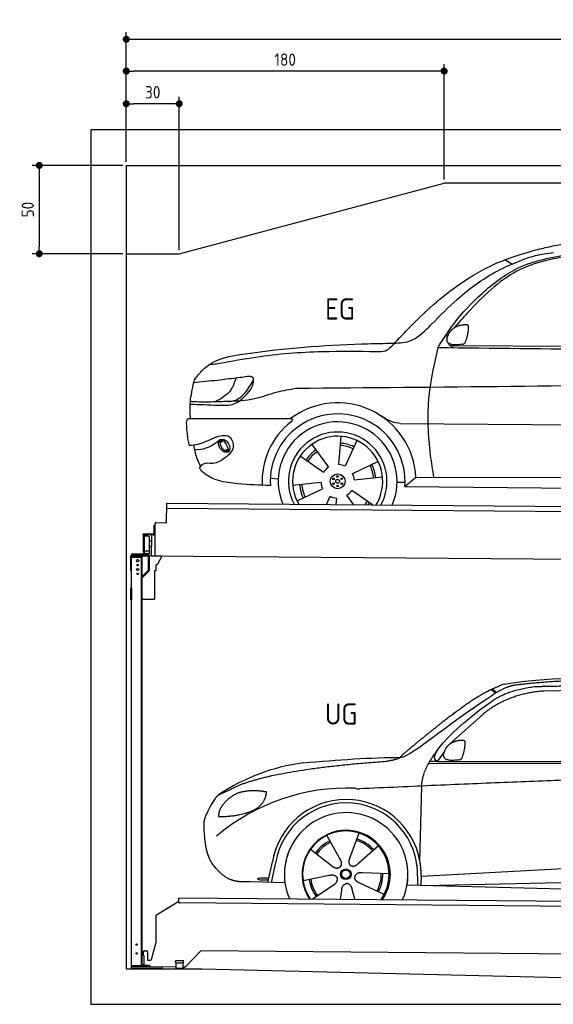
# Model space of a CAD drawing. Header units: millimetres. Extents: x -404 to 6581, y 0 to 5575.
# Tile 1 of 2: x -404 to 2618, y 0 to 5575. Entities that reach past the tile are written whole.
import ezdxf

# ---------------------------------------------------------------- set-up
doc = ezdxf.new("R2010")
doc.units = ezdxf.units.MM
doc.layers.add('4', color=3, linetype='Continuous')
for name, color, linetype, lineweight in [('car', 10, 'Continuous', 25), ('Freiraum', 7, 'Continuous', 25), ('Gebäude', 7, 'Continuous', 25), ('Logo', 7, 'Continuous', 25), ('Plattform', 7, 'Continuous', 25), ('Ständer hinten', 7, 'Continuous', 25)]:
    doc.layers.add(name, color=color, linetype=linetype, lineweight=lineweight)
doc.styles.get("Standard").update_dxf_attribs({"font": 'ISOCP.SHX'})
doc.dimstyles.new('GEN-ISO', dxfattribs={"dimscale": 20, "dimtxt": 3.5, "dimasz": 2, "dimexe": 2, "dimexo": 1, "dimgap": 1.5, "dimtad": 1, "dimdec": 1, "dimlfac": 0.1, "dimdsep": 46, "dimtxsty": 'STANDARD', "dimblk": 'PUNKT', "dimcen": 2, "dimclrd": 256, "dimclre": 256, "dimclrt": 2, "dimadec": 0, "dimazin": 0, "dimtp": 0.1, "dimtm": 0.1, "dimtfac": 0.71, "dimtdec": 1, "dimtmove": 2, "dimatfit": 3, "dimldrblk": 'PUNKT', "dimfxl": 2, "dimtolj": 1, "dimarcsym": 0})

# ---------------------------------------------------------------- blocks, each defined once
blk = doc.blocks.new('PUNKT')
at = {"layer": '4', "color": 0, "linetype": 'ByBlock'}
blk.add_line((-0.5, 0), (-1, 0), dxfattribs=at)
at = {"layer": '4', "color": 0, "linetype": 'ByBlock', "const_width": 0.5}
blk.add_lwpolyline([(-0.25, 0, 1), (0.25, 0, 1)], format="xyb", close=True, dxfattribs=at)
blk = doc.blocks.new('*D366')
at = {"layer": '4', "lineweight": -2, "transparency": 16777216}
for p, q in [((200, 4770), (200, 5504.2)), ((240, 5464.2), (5660, 5464.2)), ((5700, 4770), (5700, 5504.2))]:
    blk.add_line(p, q, dxfattribs=at)
at = {"layer": 'Defpoints', "color": 0, "transparency": 16777216}
for p in [(5700, 5464.2), (200, 4750), (5700, 4750)]:
    blk.add_point(p, dxfattribs=at)
at = {"layer": '4', "lineweight": -2, "transparency": 16777216, "xscale": 40, "yscale": 40, "zscale": 40, "rotation": 180}
blk.add_blockref('PUNKT', (200, 5464.2), dxfattribs=at)
at = {"layer": '4', "lineweight": -2, "transparency": 16777216, "xscale": 40, "yscale": 40, "zscale": 40}
blk.add_blockref('PUNKT', (5700, 5464.2), dxfattribs=at)
at = {"layer": '4', "color": 2, "transparency": 16777216, "insert": (2950, 5529.2), "char_height": 70, "attachment_point": 5}
blk.add_mtext('550', dxfattribs=at)
blk = doc.blocks.new('_Dot')
at = {"color": 0, "linetype": 'ByBlock', "lineweight": -2}
blk.add_line((-0.5, 0), (-1, 0), dxfattribs=at)
at = {"color": 0, "linetype": 'ByBlock', "const_width": 0.5}
blk.add_lwpolyline([(-0.25, 0, 1), (0.25, 0, 1)], format="xyb", close=True, dxfattribs=at)
blk = doc.blocks.new('*D368')
at = {"layer": '4', "lineweight": -2, "transparency": 16777216}
for p, q in [((200, 4770), (200, 5324.1)), ((2000, 4670), (2000, 5324.1)), ((1960, 5284.1), (240, 5284.1))]:
    blk.add_line(p, q, dxfattribs=at)
at = {"layer": 'Defpoints', "color": 0, "transparency": 16777216}
for p in [(200, 5284.1), (200, 4750), (2000, 4650)]:
    blk.add_point(p, dxfattribs=at)
at = {"layer": '4', "lineweight": -2, "transparency": 16777216, "xscale": 40, "yscale": 40, "zscale": 40, "rotation": 180}
blk.add_blockref('_Dot', (200, 5284.1), dxfattribs=at)
at = {"layer": '4', "lineweight": -2, "transparency": 16777216, "xscale": 40, "yscale": 40, "zscale": 40}
blk.add_blockref('_Dot', (2000, 5284.1), dxfattribs=at)
at = {"layer": '4', "color": 2, "transparency": 16777216, "insert": (1100, 5349.1), "char_height": 70, "attachment_point": 5}
blk.add_mtext('180', dxfattribs=at)
blk = doc.blocks.new('*D369')
at = {"layer": '4', "lineweight": -2, "transparency": 16777216}
for p, q in [((200, 4770), (200, 5139.3)), ((500, 4270), (500, 5139.3)), ((460, 5099.3), (240, 5099.3))]:
    blk.add_line(p, q, dxfattribs=at)
at = {"layer": 'Defpoints', "color": 0, "transparency": 16777216}
for p in [(200, 5099.3), (200, 4750), (500, 4250)]:
    blk.add_point(p, dxfattribs=at)
at = {"layer": '4', "lineweight": -2, "transparency": 16777216, "xscale": 40, "yscale": 40, "zscale": 40, "rotation": 180}
blk.add_blockref('_Dot', (200, 5099.3), dxfattribs=at)
at = {"layer": '4', "lineweight": -2, "transparency": 16777216, "xscale": 40, "yscale": 40, "zscale": 40}
blk.add_blockref('_Dot', (500, 5099.3), dxfattribs=at)
at = {"layer": '4', "color": 2, "transparency": 16777216, "insert": (350, 5164.3), "char_height": 70, "attachment_point": 5}
blk.add_mtext('30', dxfattribs=at)
blk = doc.blocks.new('*D370')
at = {"layer": '4', "lineweight": -2, "transparency": 16777216}
for p, q in [((180, 4750), (-332.8, 4750)), ((-292.8, 4710), (-292.8, 4290)), ((180, 4250), (-332.8, 4250))]:
    blk.add_line(p, q, dxfattribs=at)
at = {"layer": 'Defpoints', "color": 0, "transparency": 16777216}
for p in [(200, 4750), (-292.8, 4250), (200, 4250)]:
    blk.add_point(p, dxfattribs=at)
at = {"layer": '4', "lineweight": -2, "transparency": 16777216, "xscale": 40, "yscale": 40, "zscale": 40}
for p, rotation in [((-292.8, 4750), 90), ((-292.8, 4250), 270)]:
    blk.add_blockref('_Dot', p, dxfattribs=dict(at, rotation=rotation))
at = {"layer": '4', "color": 2, "transparency": 16777216, "insert": (-357.8, 4500), "char_height": 70, "attachment_point": 5, "rotation": 90}
blk.add_mtext('50', dxfattribs=at)
blk = doc.blocks.new('UG Plattfrom Gl550')
at = {"layer": 'Plattform'}
for p, q in [((788.7, 1564.7), (915, 1641.9)), ((914.9, 1637.1), (915.1, 1656.1)), ((915.1, 1656.1), (915.2, 1662.1)), ((915.2, 1662.1), (5852, 1619)), ((5846.7, 1589.1), (919.9, 1632.1)), ((785.6, 1410.6), (786.3, 1560.5)), ((759.1, 1312.2), (785.6, 1410.6)), ((714.3, 1334.8), (714.5, 1356.9)), ((719.5, 1361.8), (731.5, 1361.7)), ((736.5, 1356.7), (736.1, 1313.7)), ((1038.3, 1361), (952.2, 1270.4)), ((5763.9, 1319.8), (1038.3, 1361)), ((713.8, 1278.9), (713.9, 1283.8)), ((716.2, 1283.8), (713.9, 1283.8)), ((714.3, 1334.8), (716.6, 1334.8)), ((716.6, 1334.8), (716.2, 1283.8)), ((741.1, 1308.6), (754.2, 1308.5)), ((896.4, 1293.3), (896.6, 1306.3)), ((896.4, 1293.3), (941.4, 1292.9)), ((896.6, 1306.3), (941.6, 1305.9)), ((898.7, 1263.3), (898.9, 1293.3)), ((938.7, 1262.9), (938.9, 1292.9)), ((941.4, 1292.9), (941.6, 1305.9)), ((742.1, 1278.6), (713.8, 1278.9)), ((752.4, 1271.6), (745.2, 1277.5)), ((898.7, 1269.3), (755.5, 1270.5)), ((898.7, 1263.3), (938.7, 1262.9)), ((948.6, 1268.8), (938.7, 1268.9))]:
    blk.add_line(p, q, dxfattribs=at)
for centre, start, end in [((919.9, 1637.1), 179.5, 269.5), ((791.3, 1560.4), 121.4261, 179.5), ((719.5, 1356.8), 89.5, 179.5), ((731.5, 1356.7), 359.5, 89.5), ((741.1, 1313.6), 179.5, 269.5), ((754.3, 1313.5), 269.5, 344.9258), ((742, 1273.6), 50.8402, 89.5), ((755.5, 1275.5), 230.8402, 269.5), ((948.6, 1273.8), 269.5, 316.4902)]:
    blk.add_arc(centre, 5, start, end, dxfattribs=at)
blk = doc.blocks.new('Palette EG Gl550')
at = {"layer": 'Plattform'}
for p, q in [((845.5, 3785.4), (846.4, 3895.4)), ((846.4, 3895.4), (5884.2, 3856.3)), ((5879, 3826.4), (851.1, 3865.3)), ((773.4, 3768.6), (773, 3722.6)), ((780.4, 3768.6), (773.4, 3768.6)), ((775, 3721.6), (775.4, 3768.6)), ((779.5, 3595.9), (780.5, 3780.9)), ((785.5, 3785.8), (845.5, 3785.4)), ((771, 3720.6), (709.7, 3721.1)), ((710, 3721.1), (710, 3716.1)), ((710, 3719.1), (772, 3718.6)), ((772, 3715.6), (710, 3716.1)), ((714.2, 3618.9), (714.9, 3712.9)), ((718.9, 3712.8), (718.2, 3618.8)), ((746.9, 3707.7), (746.2, 3623.5)), ((759.2, 3680.2), (746.7, 3680.6)), ((759.5, 3715.7), (758.5, 3596)), ((772, 3715.6), (772, 3718.6)), ((780, 3721.6), (775, 3721.6)), ((775.1, 3721.6), (780, 3721.6)), ((759, 3650), (746.4, 3650.1)), ((745.8, 3623.3), (720.8, 3623.3)), ((720.8, 3623.3), (720.8, 3608.3)), ((745.8, 3623.3), (720.8, 3623.3)), ((720.8, 3623.3), (720.8, 3608.3)), ((720.8, 3608.3), (745.8, 3608.3)), ((745.8, 3608.3), (720.8, 3608.3)), ((745.8, 3623.3), (745.8, 3608.3)), ((745.8, 3623.3), (745.8, 3608.3)), ((5881.9, 3556.3), (758.5, 3596))]:
    blk.add_line(p, q, dxfattribs=at)
for centre, radius, start, end in [((851.2, 3870.3), 5, 179.556, 269.556), ((785.5, 3780.8), 5, 89.556, 179.556), ((716.9, 3712.9), 2, 359.3444, 179.3444), ((719.3, 3708.8), 0.4, 179.3444, 271.7264), ((730.3, 3381.7), 326.8, 87.1681, 91.938), ((746.5, 3707.8), 0.4, 359.3444, 86.9565), ((771, 3722.7), 2.01, 269.7445, 359.3674), ((772, 3721.6), 6, 269.556, 359.556), ((772, 3721.6), 6, 269.5566, 359.5553), ((772, 3721.6), 3, 269.7663, 359.5554), ((716.2, 3618.9), 2, 179.3444, 359.3444), ((718.6, 3622.9), 0.4, 86.9623, 179.3444), ((719.6, 3631.6), 8.39, 263.3001, 278.0521), ((745.8, 3623.5), 0.4, 267.6536, 359.3444)]:
    blk.add_arc(centre, radius, start, end, dxfattribs=at)
blk = doc.blocks.new('Car_173')
at = {"layer": 'car'}
for p, q in [((2747.6, 5277.2), (2707, 5301.3)), ((2401.9, 4812.7), (4455.6, 4824)), ((2070.4, 4368), (2070.8, 4368)), ((2123.8, 4368.2), (4130.4, 4374.5)), ((1105.5, 4248.1), (1120.3, 4262)), ((1107.3, 4261.2), (1117.8, 4270.6)), ((1624.5, 4245.6), (1720, 4116.8)), ((1789.4, 4292.8), (1777.3, 4133)), ((1878.8, 4270.5), (1815, 4123.5)), ((1130.1, 4206.6), (1149.4, 4214.1)), ((1145.2, 4202.9), (1160.7, 4212.6)), ((1560.5, 4179.3), (1692.9, 4088.9)), ((2002.1, 4151.4), (1857.7, 4081.9)), ((2216.6, 4066.4), (4026.6, 4080.6)), ((1392, 4050.9), (1436.8, 4049)), ((1519.1, 4012.9), (1678.3, 4031.2)), ((2027.5, 4062.9), (1868.3, 4044.6)), ((2110, 4036.3), (2154.8, 4036.7)), ((2153.9, 4012), (2216.6, 4066.4)), ((1544.5, 3924.3), (1688.9, 3993.8)), ((1865.8, 3906.1), (1826.5, 3959)), ((1971.8, 3906.2), (1853.6, 3986.8)), ((2153.9, 4012), (4084.7, 4013.8)), ((1711.4, 3905.9), (1731.6, 3952.3)), ((1766.5, 3905.9), (1769.2, 3942.8))]:
    blk.add_line(p, q, dxfattribs=at)
for centre, radius in [((1773.3, 4037.9), 41.9), ((1749.4, 4050.8), 4.46), ((1750.1, 4023.7), 4.46), ((1773.3, 4037.9), 10.7), ((1772.5, 4065.1), 4.46), ((1774, 4010.7), 4.46), ((1796.4, 4052.1), 4.46), ((1797.2, 4024.9), 4.46)]:
    blk.add_circle(centre, radius, dxfattribs=at)
for centre, radius, start, end in [((1773.5, 4038.3), 443.9, 3.6233, 127.5084), ((1773.3, 4037.9), 381.5, 356.1115, 184.141), ((1773.3, 4037.9), 427.8, 128.5907, 183.5582), ((1773.3, 4037.9), 336.7, 337.0019, 203.1531), ((1773.3, 4037.9), 279.1, 331.8638, 208.2913), ((1773.3, 4037.9), 255.4, 328.9743, 211.1808), ((1773.3, 4037.9), 204, 65.3726, 86.5671), ((1773.3, 4037.9), 216.3, 65.4485, 86.5251), ((1773.3, 4037.9), 216.3, 125.4485, 146.5251), ((1773.3, 4037.9), 204, 125.3726, 146.5671), ((1773.3, 4037.9), 95.2, 64.034, 87.5844), ((1773.3, 4037.9), 204, 5.3726, 26.5671), ((1773.3, 4037.9), 216.3, 5.4485, 26.5251), ((1773.3, 4037.9), 95.2, 124.034, 147.5844), ((1773.3, 4037.9), 95.2, 4.034, 27.5844), ((1773.3, 4037.9), 216.3, 185.4485, 206.5251), ((1773.3, 4037.9), 204, 185.3726, 206.5671), ((1773.3, 4037.9), 95.2, 184.034, 207.5844), ((1773.3, 4037.9), 95.2, 304.034, 327.5844), ((1773.3, 4037.9), 95.2, 244.034, 267.5844), ((1773.3, 4037.9), 204, 319.7706, 326.5671), ((1773.3, 4037.9), 216.3, 322.4984, 326.5251)]:
    blk.add_arc(centre, radius, start, end, dxfattribs=at)
for centre, major_axis, ratio in [((1128.6, 4232.4), (23.2, -35.3), 0.641217), ((1127.3, 4233), (-17.9, 30.2), 0.433194)]:
    blk.add_ellipse(centre, major_axis=major_axis, ratio=ratio, dxfattribs=at)
for points, knots in [([(2067.3, 4800.3), (2099.7, 4836.2), (2218.9, 4968), (2409.7, 5142.8), (2657.7, 5291.2), (2808.6, 5337.2), (2883.3, 5360)], [0, 0, 0, 0, 145.246154, 533.109695, 771.486221, 1004.894321, 1004.894321, 1004.894321, 1004.894321]), ([(2883.3, 5360), (2911.3, 5367), (2968.8, 5381.6), (3027.3, 5392.2), (3057.3, 5397.6)], [0, 0, 0, 0, 86.602296, 178.13615, 178.13615, 178.13615, 178.13615]), ([(2295.8, 4932.5), (2343.6, 4981.6), (2460.4, 5101.5), (2629.3, 5227.2), (2757.2, 5281.5), (2793.8, 5297.1)], [0, 0, 0, 0, 205.645796, 502.611548, 621.944957, 621.944957, 621.944957, 621.944957]), ([(2332.6, 4798.9), (2361.1, 4845), (2431.2, 4958.6), (2578.3, 5115.9), (2789.6, 5284.5), (2974.9, 5318.5), (3078.4, 5337.5)], [0, 0, 0, 0, 162.281083, 399.433399, 644.903205, 954.973623, 954.973623, 954.973623, 954.973623]), ([(3062.1, 5324.3), (3020.1, 5316.5), (2921.8, 5298.3), (2769.8, 5244.1), (2624.8, 5133.7), (2514.3, 5016.7), (2447.3, 4940.3), (2422.3, 4911.8)], [0, 0, 0, 0, 128.205286, 300.044117, 477.787268, 668.958491, 782.608096, 782.608096, 782.608096, 782.608096]), ([(2793.8, 5297.1), (2822.3, 5308.1), (2883.2, 5331.7), (2947.8, 5341.3), (2982.1, 5346.3)], [0, 0, 0, 0, 91.476949, 195.154815, 195.154815, 195.154815, 195.154815]), ([(2041.2, 4822), (2047.1, 4822.3), (2086.3, 4824.5), (2172.1, 4821.3), (2248.2, 4881.3), (2286.8, 4922.8), (2295.8, 4932.5)], [0, 0, 0, 0, 17.864769, 117.886459, 248.863247, 288.815655, 288.815655, 288.815655, 288.815655]), ([(964.7, 4615.9), (982.2, 4637.9), (1049.4, 4722.2), (1395.5, 4782.6), (1727, 4812.5), (1994.8, 4820.6), (2041.2, 4822)], [0, 0, 0, 0, 82.89181, 318.191673, 980.786507, 1119.82356, 1119.82356, 1119.82356, 1119.82356]), ([(2067.3, 4800.3), (2057.4, 4791.6), (2034.7, 4771.4), (2003.9, 4772.5), (1986.5, 4773.2)], [0, 0, 0, 0, 38.143453, 88.165274, 88.165274, 88.165274, 88.165274]), ([(2332.6, 4798.9), (2313, 4708.2), (2269.8, 4508.1), (2283.7, 4259.5), (2309.2, 4108.4), (2316.1, 4067.2)], [0, 0, 0, 0, 277.646403, 612.029433, 737.577371, 737.577371, 737.577371, 737.577371]), ([(2423.8, 4798.9), (2416.4, 4802.6), (2402.3, 4809.7), (2394.6, 4821.5), (2391.9, 4827.9)], [0, 0, 0, 0, 23.95332, 45.454919, 45.454919, 45.454919, 45.454919]), ([(1986.5, 4773.2), (1884, 4773.5), (1655.7, 4774.2), (1358.2, 4748.7), (1166.7, 4710.7), (1098.6, 4697.2)], [0, 0, 0, 0, 307.290604, 684.949059, 892.925798, 892.925798, 892.925798, 892.925798]), ([(1098.6, 4697.2), (1086.5, 4695.4), (1066.1, 4692.2), (1045.5, 4691), (1037.3, 4690.5)], [0, 0, 0, 0, 36.94927, 61.79219, 61.79219, 61.79219, 61.79219]), ([(1288.7, 4602), (1289.8, 4606.7), (1295.6, 4630), (1264.2, 4626.8), (1239.2, 4624.3)], [0, 0, 0, 0, 13.096912, 65.411115, 65.411115, 65.411115, 65.411115]), ([(937.1, 4385.4), (933.6, 4416.8), (931.4, 4485.3), (945.2, 4552.9), (952.6, 4589.5)], [233.087768, 233.087768, 233.087768, 233.087768, 327.386109, 438.943239, 438.943239, 438.943239, 438.943239]), ([(952.6, 4589.5), (997.3, 4594.2), (1076.9, 4602.7), (1156.2, 4613.4), (1191, 4618.2)], [0, 0, 0, 0, 134.722083, 240.148268, 240.148268, 240.148268, 240.148268]), ([(952.6, 4589.5), (952.7, 4589.9), (954.7, 4599.3), (959.8, 4607.8), (964.7, 4615.9)], [0, 0, 0, 0, 1.13726, 29.051294, 29.051294, 29.051294, 29.051294]), ([(1191, 4618.2), (1183.8, 4593.4), (1165.9, 4532.2), (1109.6, 4499.7), (1076.1, 4480.4)], [0, 0, 0, 0, 75.006289, 185.501988, 185.501988, 185.501988, 185.501988]), ([(1149.8, 4483.6), (1159, 4484.3), (1222.4, 4489.2), (1258.1, 4550), (1288.7, 4602)], [0, 0, 0, 0, 27.186628, 187.736759, 187.736759, 187.736759, 187.736759]), ([(1276.9, 4554.9), (1282.4, 4564.8), (1293, 4584.1), (1291.9, 4606), (1291.4, 4616.6)], [0, 0, 0, 0, 33.373471, 64.521028, 64.521028, 64.521028, 64.521028]), ([(5274.3, 4584.6), (5160.9, 4595.9), (4908.4, 4621.1), (4470.6, 4627.1), (3338.1, 4594), (2344.7, 4575.7), (1535.1, 4560.8)], [0, 0, 0, 0, 341.879851, 760.963773, 1312.001547, 3741.308129, 3741.308129, 3741.308129, 3741.308129]), ([(934.1, 4466.6), (986, 4465.1), (1067.3, 4462.7), (1199.7, 4459.1), (1248.4, 4519.5), (1276.9, 4554.9)], [0, 0, 0, 0, 158.046902, 247.919639, 375.430208, 375.430208, 375.430208, 375.430208]), ([(1535.1, 4560.8), (1496.5, 4554.2), (1415.6, 4540.4), (1292.5, 4490.3), (1199.5, 4485.9), (1149.8, 4483.6)], [0, 0, 0, 0, 117.033337, 246.052945, 394.183881, 394.183881, 394.183881, 394.183881]), ([(1149.8, 4483.6), (1116.9, 4482), (1048.8, 4478.9), (977, 4477.7), (938.5, 4480.9), (935.1, 4481.2)], [0, 0, 0, 0, 98.913306, 204.443634, 214.852043, 214.852043, 214.852043, 214.852043]), ([(2123.8, 4368.2), (2108.5, 4370.7), (2069.9, 4376.9), (2036.4, 4397.6), (2016.2, 4410.1)], [0, 0, 0, 0, 45.939522, 116.435962, 116.435962, 116.435962, 116.435962]), ([(914.3, 4358.9), (914.9, 4367), (915.7, 4377.5), (927.3, 4385.6), (933.4, 4385.5), (937.1, 4385.4)], [0, 0, 0, 0, 22.369619, 29.273836, 40.160281, 40.160281, 40.160281, 40.160281]), ([(937.1, 4385.4), (999.1, 4386), (1210.3, 4387.8), (1421.5, 4389.7), (1503.2, 4390.5)], [24.694283, 24.694283, 24.694283, 24.694283, 210.588534, 658.29544, 658.29544, 658.29544, 658.29544]), ([(1503.2, 4390.5), (1507.6, 4389.9), (1518.9, 4388.5), (1511.2, 4378.4), (1506.5, 4372.3)], [0, 0, 0, 0, 10.752795, 27.576977, 27.576977, 27.576977, 27.576977]), ([(931.3, 4233.7), (948.2, 4235.3), (999.4, 4240.2), (1062.9, 4277.7), (1162, 4306.2), (1193.2, 4214), (1155, 4181.4), (1134, 4163.5)], [0, 0, 0, 0, 50.161126, 151.683964, 234.294042, 296.871295, 373.222701, 373.222701, 373.222701, 373.222701]), ([(960.2, 4208.7), (983.3, 4210.4), (1035.9, 4214.4), (1078.1, 4246.5), (1101.7, 4264.5)], [0, 0, 0, 0, 68.191309, 155.020743, 155.020743, 155.020743, 155.020743]), ([(954.1, 4236.1), (959.4, 4211.6), (968.5, 4169.3), (987.8, 4130.6), (996, 4114.2)], [0, 0, 0, 0, 74.615031, 129.277415, 129.277415, 129.277415, 129.277415]), ([(1134, 4163.5), (1112.7, 4149), (1075.5, 4123.6), (1013.3, 4138.9), (995.6, 4114), (989.4, 4105.3)], [0, 0, 0, 0, 75.158891, 131.059011, 161.208919, 161.208919, 161.208919, 161.208919]), ([(1392.8, 4010.3), (1332.5, 4011.1), (1203.1, 4014.5), (1046.1, 4037.7), (995.6, 4097), (989.4, 4105.3)], [46.114962, 46.114962, 46.114962, 46.114962, 230.839937, 438.448503, 469.89769, 469.89769, 469.89769, 469.89769])]:
    blk.add_open_spline(points, degree=3, knots=knots, dxfattribs=at)
for points, degree in [([(2396.3, 4883.1), (2412.6, 4913.5), (2455.2, 4927.9)], 2), ([(2455.2, 4927.9), (2483.8, 4934), (2496.7, 4932.9)], 2), ([(2487.4, 4828.7), (2508.3, 4881.9), (2505.3, 4926.8)], 2), ([(2496.7, 4932.9), (2502.8, 4926.8), (2505.3, 4926.8)], 2), ([(2385.6, 4856.1), (2384.8, 4864), (2384.4, 4872.2), (2384, 4880.4)], 3), ([(2473.9, 4820.9), (2351.9, 4801), (2396.3, 4883.1)], 2), ([(4195.5, 4798.7), (3574.6, 4798.8), (2953.6, 4798.8), (2332.6, 4798.9)], 3), ([(2473.9, 4820.9), (2479.9, 4822.7), (2487.4, 4828.7)], 2), ([(1191, 4618.2), (1207.1, 4620.2), (1223.1, 4622.3), (1239.2, 4624.3)], 3), ([(931.3, 4233.7), (921.4, 4274.4), (917.4, 4316.5), (914.3, 4358.9)], 3)]:
    blk.add_open_spline(points, degree=degree, dxfattribs=at)
blk = doc.blocks.new('Car_147')
at = {"layer": 'car'}
for p, q in [((2690, 2844.3), (2715.4, 2824.3)), ((3573.2, 2844.1), (2979.4, 2832.2)), ((2684.1, 2841.6), (2710.1, 2821.1)), ((2618.5, 2683.6), (2447.8, 2531.2)), ((2418.1, 2488), (2377, 2432.3)), ((2330, 2423.4), (4973.3, 2420.2)), ((2377, 2432.3), (2335.8, 2433.4)), ((2377, 2432.3), (5028.9, 2433.7)), ((2279.9, 1868.7), (2291, 2294.1)), ((1752, 2014.6), (1769.2, 1983.6)), ((1752.2, 2014.7), (1831.6, 1870.9)), ((1934.3, 2028.3), (1919.2, 1986.6)), ((1919.2, 1986.6), (1881.9, 1883.5)), ((2044.7, 1956.1), (1933.7, 1858.1)), ((1661, 1937.4), (1779.7, 1843.4)), ((2279.9, 1868.7), (2281.5, 1929.3)), ((1418.7, 1748.3), (1444.4, 1866)), ((1462.8, 1860.5), (1438.3, 1747.8)), ((1742.6, 1872.8), (1788.8, 1836.2)), ((1881.9, 1883.5), (1878.1, 1873.2)), ((2286.4, 1784.1), (4156.4, 1886.2)), ((2286.4, 1784.1), (3310.5, 1840)), ((1617.8, 1759.8), (1766.4, 1788.7)), ((2105.3, 1796.5), (1954, 1802.9)), ((2286.4, 1784.1), (2285.2, 1732.5)), ((1515.7, 1745.7), (1321.5, 1750.9)), ((1672.3, 1655.5), (1789.2, 1733.2)), ((2077, 1680.6), (1939.8, 1744.5)), ((2207.3, 1734.5), (4255.8, 1681.1)), ((2266.8, 1783.4), (2265.5, 1733)), ((2305.7, 1732), (4191.6, 1773.3)), ((1831, 1654.1), (1837, 1703.7)), ((1912.2, 1653.4), (1896.9, 1708.2))]:
    blk.add_line(p, q, dxfattribs=at)
for radius in [30.1, 23.6]:
    blk.add_circle((1860.3, 1794.8), radius, dxfattribs=at)
for centre, radius, start, end in [((2797.2, 2700.3), 174.5, 102.3489, 113.0153), ((1764.9, 1312.5), 1122.3, 97.5147, 123.9129), ((1867.9, 1141.2), 1141.2, 87.724, 130.3913), ((1940.7, 2395.6), 117.4, 256.4608, 268.6636), ((1862.4, 1793.9), 424.2, 10.1481, 170.2223), ((1862.1, 1793.7), 404.8, 358.5419, 170.499), ((1862.4, 1793.9), 350, 350.2258, 187.9239), ((1860.3, 1794.8), 245, 51.7123, 188.2101), ((1862.4, 1793.9), 250, 34.003, 143.5989), ((1860.3, 1794.8), 245, 30.221, 72.4019), ((1860.3, 1794.8), 209.6, 115.7372, 144.8747), ((1860.3, 1794.8), 200.6, 115.5705, 145.0215), ((1860.3, 1794.8), 200.6, 41.1155, 72.9111), ((1860.3, 1794.8), 209.6, 41.1302, 72.8747), ((1862.4, 1793.9), 424.2, 158.9384, 170.2223), ((1862.4, 1793.9), 350, 154.4856, 203.0931), ((1862.4, 1793.9), 350, 154.4856, 157.347), ((1862.4, 1793.9), 250, 143.5989, 213.5789), ((1860.3, 1794.8), 245, 144.4019, 214.6129), ((1862.4, 1793.9), 250, 143.5989, 147.9713), ((1860.3, 1794.8), 245, 143.0042, 147.4925), ((1860.3, 1794.8), 200.6, 41.1155, 44.3784), ((1860.3, 1794.8), 245, 324.3871, 34.5977), ((1862.4, 1793.9), 250, 325.4211, 34.003), ((1862.4, 1793.9), 250, 29.7422, 34.003), ((1862.4, 1793.9), 350, 350.2258, 23.1163), ((1862.4, 1793.9), 424.2, 358.6661, 18.6635), ((1862.4, 1793.9), 350, 335.9069, 11.3993), ((1862.4, 1793.9), 404.6, 358.5068, 9.6777), ((1862.4, 1793.9), 424.2, 358.6661, 9.1695), ((1860.3, 1794.8), 200.6, 331.5904, 1.0215), ((1860.3, 1794.8), 209.6, 331.7372, 0.8747), ((1860.3, 1794.8), 209.6, 187.7372, 216.8747), ((1860.3, 1794.8), 200.6, 187.5904, 217.0215)]:
    blk.add_arc(centre, radius, start, end, dxfattribs=at)
blk.add_ellipse((1394.2, 1768), major_axis=(33.6, -0.3), ratio=0.157274, start_param=0.513473, end_param=5.704241, dxfattribs=at)
for points, degree in [([(2759.9, 2870.7), (3047.5, 2932.3), (3932.5, 2919.1), (5104.5, 2855.8)], 3), ([(2475.6, 2707.9), (2616.7, 2818.1), (2729, 2860.9)], 2), ([(2818.3, 2865.2), (2762.1, 2856.2), (2693.7, 2810.9)], 2), ([(2700.1, 2784.1), (2793.8, 2841.8), (2929.4, 2857)], 2), ([(3290.6, 2893.1), (3047.7, 2893), (2818.3, 2865.2)], 2), ([(2177.3, 2456.8), (2213, 2453), (2515.2, 2701.9), (2693.7, 2810.9)], 3), ([(2979.4, 2832.2), (2755.3, 2812.9), (2618.5, 2683.6)], 2), ([(2377, 2432.3), (2294, 2472.4), (2587.9, 2708.7), (2700.1, 2784.1)], 3), ([(2475.6, 2707.9), (2394.5, 2647.4), (2292.1, 2563.9), (2162.8, 2458.7), (2168.7, 2456.8)], 4), ([(2426.3, 2505.7), (2442.9, 2535.9), (2485.6, 2550)], 2), ([(2485.6, 2550), (2514.3, 2555.8), (2527.2, 2554.5)], 2), ([(2516.9, 2450.5), (2538.3, 2503.5), (2535.7, 2548.3)], 2), ([(2527.2, 2554.5), (2533.2, 2548.5), (2535.7, 2548.3)], 2), ([(1618.1, 2425.2), (1814.4, 2443.1), (1999.6, 2456.2), (2177.3, 2456.8)], 3), ([(2089.4, 2435), (2142.6, 2442.8), (2168.4, 2455.8)], 2), ([(2291, 2294.1), (2288.6, 2377.7), (2377.5, 2495)], 2), ([(2503.3, 2442.8), (2381.1, 2424), (2426.3, 2505.7)], 2), ([(1275.9, 2306.5), (1512.4, 2393.1), (2089.4, 2435)], 2), ([(2503.3, 2442.8), (2509.4, 2444.5), (2516.9, 2450.5)], 2), ([(5247.6, 2362), (4371.1, 2390.4), (1938, 2278.2)], 2), ([(1275.9, 2306.5), (1141.6, 2244.6)], 1), ([(1141.6, 2244.6), (1107, 2221.8), (1061.9, 2114.7)], 2), ([(1251.8, 2255.4), (1199.5, 2234.7), (1161.5, 2184.7)], 2), ([(1378.8, 2265.2), (1311.2, 2272.9), (1251.8, 2255.4)], 2), ([(1361.6, 2171.7), (1407.6, 2208.7), (1411.4, 2260.6)], 2), ([(1411.4, 2260.6), (1393.6, 2262.6), (1378.8, 2265.2)], 2), ([(1161.5, 2184.7), (1143.2, 2164.9), (1138.5, 2123.7)], 2), ([(1138.5, 2123.7), (1141.8, 2123.5), (1139.7, 2121.4)], 2), ([(1139.7, 2121.4), (1284.5, 2121.9), (1361.6, 2171.7)], 2), ([(1061.9, 2114.7), (1055.5, 2098.9), (1053.4, 2070.3), (1054.4, 2038), (1065.6, 1954.8)], 4), ([(1779.7, 1843.4), (1803, 1821.5), (1826.3, 1834.8)], 2), ([(1766.4, 1788.7), (1797.2, 1797.5), (1811.7, 1774.9)], 2), ([(1954, 1802.9), (1922.3, 1806.9), (1911.2, 1782.4)], 2), ([(1789.2, 1733.2), (1817.2, 1748.6), (1811.7, 1774.9)], 2), ([(1837, 1703.7), (1838.2, 1735.6), (1864.2, 1742.5)], 2), ([(1896.9, 1708.2), (1890.9, 1739.6), (1864.2, 1742.5)], 2), ([(1939.8, 1744.5), (1909.8, 1755.6), (1911.2, 1782.4)], 2)]:
    blk.add_open_spline(points, degree=degree, dxfattribs=at)
for points, degree, knots in [([(2929.4, 2857), (2956, 2859.1), (3095.4, 2860.9), (4116.9, 2881), (4737.1, 2874.6), (5192.5, 2702), (5168.8, 2528.4)], 4, [0.0821318, 0.0821318, 0.0821318, 0.0821318, 0.0821318, 0.258851, 0.508851, 1, 1, 1, 1, 1]), ([(1065.6, 1954.8), (1066.4, 1950.5), (1067.3, 1946.3), (1068.3, 1942.2), (1069.2, 1938.1), (1072.8, 1923.3), (1076.7, 1909.6), (1081.1, 1897.1), (1086, 1885.8)], 4, [0.4914944, 0.4914944, 0.4914944, 0.4914944, 0.4914944, 0.5422469, 0.5422469, 0.5422469, 0.5422469, 0.728655, 0.728655, 0.728655, 0.728655, 0.728655]), ([(1085.7, 1886.6), (1087, 1883.3), (1088.4, 1880.2), (1089.9, 1877.3), (1091.3, 1874.4), (1096.9, 1863.3), (1102.9, 1853.9), (1109.1, 1845.9), (1115.6, 1838.4)], 4, [0.7288005, 0.7288005, 0.7288005, 0.7288005, 0.7288005, 0.7843928, 0.7843928, 0.7843928, 0.7843928, 1, 1, 1, 1, 1]), ([(1831.6, 1870.9), (1833.2, 1866.8), (1834.2, 1862.9), (1834.5, 1859), (1835.2, 1850.4), (1832.4, 1842.3), (1826.3, 1834.8)], 3, [0.2167758, 0.2167758, 0.2167758, 0.2167758, 0.4600873, 0.4600873, 0.4600873, 1, 1, 1, 1]), ([(1878.1, 1873.2), (1877.5, 1870.1), (1877.3, 1867.1), (1877.3, 1864.1), (1877.7, 1861.3), (1878.4, 1855.5), (1880.4, 1850.2), (1884, 1845.7), (1888.9, 1842.6)], 4, [0.3191838, 0.3191838, 0.3191838, 0.3191838, 0.3191838, 0.5438253, 0.5438253, 0.5438253, 0.5438253, 1, 1, 1, 1, 1]), ([(1933.7, 1858.1), (1933.7, 1858.1), (1933.7, 1858.1), (1933.7, 1858.1), (1933.7, 1858.1), (1924.6, 1848.3), (1913.9, 1838.4), (1899.6, 1836), (1888.9, 1842.6)], 4, [-0.000003, -0.000003, -0.000003, -0.000003, -0.000003, 0, 0, 0, 0, 1, 1, 1, 1, 1]), ([(1321.5, 1750.9), (1296.8, 1751.6), (1241.2, 1748), (1205.1, 1761.9), (1161.5, 1787), (1115.6, 1838.4)], 4, [0, 0, 0, 0, 0, 0.597866, 1, 1, 1, 1, 1])]:
    blk.add_open_spline(points, degree=degree, knots=knots, dxfattribs=at)
blk = doc.blocks.new('Gebäude_GT235_H220')
at = {"layer": 'Freiraum'}
for p, q in [((916.9, 5308.3), (2416.9, 5708.3)), ((6116.9, 5708.3), (2416.9, 5708.3)), ((616.9, 5308.3), (916.9, 5308.3))]:
    blk.add_line(p, q, dxfattribs=at)
at = {"layer": 'Gebäude'}
for p, q in [((6316.9, 6009.2), (416.9, 6009.2)), ((416.9, 6009.2), (416.9, 1058.3)), ((616.9, 5808.3), (6116.9, 5808.3)), ((616.9, 5808.3), (616.9, 1258.3)), ((616.9, 1258.3), (1047, 1258.3)), ((1047, 1258.3), (3316.9, 1204.4)), ((416.9, 1058.3), (6316.9, 1058.3))]:
    blk.add_line(p, q, dxfattribs=at)
blk = doc.blocks.new('Ständer_hinten_GT235')
at = {"layer": 'Ständer hinten'}
for p, q in [((641.9, 3512.3), (641.9, 3598.3)), ((646.9, 1258.3), (646.9, 3598.3)), ((735.9, 3595.3), (646.9, 3595.3)), ((646.9, 3590.3), (706.9, 3590.3)), ((651.9, 3608.3), (735.9, 3608.3)), ((735.9, 3603.3), (651.9, 3603.3)), ((701.9, 3590.3), (701.9, 1276.3)), ((706.9, 1276.3), (706.9, 3595.3)), ((735.9, 3595.3), (735.9, 3603.3)), ((740.9, 3598.3), (740.9, 3515.6)), ((745.9, 3598.3), (745.8, 3515.5)), ((758.7, 3597.8), (745.9, 3598.9)), ((758.7, 3596), (758.7, 3597.8)), ((816.7, 3595.6), (758.7, 3596)), ((799.9, 3560.3), (816.6, 3591.1)), ((816.6, 3591.1), (816.7, 3595.6)), ((776.9, 3514.7), (785.9, 3515.3)), ((776.9, 3514.7), (776.9, 3352.3)), ((785.9, 3515.3), (785.9, 3548.8)), ((785.9, 3548.8), (790.9, 3548.8)), ((790.9, 3548.8), (799.7, 3555.7)), ((799.7, 3555.7), (799.9, 3556.1)), ((799.9, 3556.1), (799.9, 3560.3)), ((641.9, 3512.3), (646.9, 3512.3)), ((706.9, 3480.5), (739.4, 3512)), ((742.7, 3508.3), (706.9, 3473.6)), ((646.9, 3413.2), (641.9, 3413.2)), ((641.9, 3348.3), (641.9, 3413.2)), ((645, 3420.4), (646.9, 3422.3)), ((646.9, 3413.2), (646.9, 3348.3)), ((641.9, 3348.3), (646.9, 3348.3)), ((706.9, 3352.3), (776.9, 3352.3)), ((735.9, 1276.3), (646.9, 1276.3)), ((820.9, 1268.3), (646.9, 1268.3)), ((820.9, 1258.3), (646.9, 1258.3)), ((735.9, 1268.3), (735.9, 1276.3)), ((820.9, 1258.3), (820.9, 1268.3))]:
    blk.add_line(p, q, dxfattribs=at)
for centre, radius in [((680.9, 3570.3), 6.5), ((680.9, 3520.3), 6.5), ((680.9, 3545.3), 3.7), ((680.9, 3495.3), 3.7), ((675.5, 1396.3), 3.7), ((675.5, 1346.3), 3.7)]:
    blk.add_circle(centre, radius, dxfattribs=at)
for centre, radius, start, end in [((651.9, 3598.3), 10, 90, 180), ((651.9, 3598.3), 5, 90, 180), ((735.9, 3598.3), 10, 0.0086, 89.9915), ((735.9, 3598.3), 5, 0, 90), ((735.9, 3515.6), 5, 314.0428, 0), ((735.8, 3515.5), 10, 314.1186, 0), ((651.9, 3413.2), 10, 134.1186, 180)]:
    blk.add_arc(centre, radius, start, end, dxfattribs=at)

msp = doc.modelspace()

# ---------------------------------------------------------------- block references
msp.add_blockref('Gebäude_GT235_H220', (-416.89, -1058.35))
at = {"layer": 'car', "rotation": 359.4224719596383}
msp.add_blockref('Car_173', (-416.89, -1058.35), dxfattribs=at)
at = {"layer": 'car'}
msp.add_blockref('Car_147', (-416.89, -1058.35), dxfattribs=at)
at = {"layer": 'Plattform'}
for name in ['Palette EG Gl550', 'UG Plattfrom Gl550']:
    msp.add_blockref(name, (-416.89, -1058.35), dxfattribs=at)
at = {"layer": 'Ständer hinten'}
msp.add_blockref('Ständer_hinten_GT235', (-416.89, -1058.35), dxfattribs=at)

# ---------------------------------------------------------------- texts
at = {"layer": 'Logo'}
for s, p in [('EG', (1326.14, 3877.16)), ('UG', (1325.19, 1583.58))]:
    msp.add_text(s, height=120, dxfattribs=at).set_placement(p)

# ---------------------------------------------------------------- dimensions: what is measured, and where the dimension line sits
at = {"layer": '4'}
for base, p1, p2, override, picture, middle in [((5700, 5464.23), (200, 4750), (5700, 4750), {"dimtdec": 3, "dimtolj": 0}, '*D366', (2950, 5529.23)), ((200, 5284.14), (2000.03, 4650), (200, 4750), {"dimblk1": 'Dot', "dimblk2": 'Dot', "dimsah": 1, "dimtdec": 3, "dimtolj": 0}, '*D368', (1100.01, 5349.14)), ((200, 5099.31), (500.03, 4250), (200, 4750), {"dimblk1": 'Dot', "dimblk2": 'Dot', "dimsah": 1, "dimtdec": 3, "dimtolj": 0}, '*D369', (350.01, 5164.31))]:
    dim = msp.add_linear_dim(base=base, p1=p1, p2=p2, dimstyle='GEN-ISO', override=override, dxfattribs=at)
    dim.commit()
    dim.dimension.update_dxf_attribs({"geometry": picture, "text_midpoint": middle})
dim = msp.add_linear_dim(base=(-292.8, 4250), p1=(200, 4750), p2=(200, 4250), angle=90, dimstyle='GEN-ISO', override={"dimblk1": 'Dot', "dimblk2": 'Dot', "dimsah": 1, "dimtdec": 3, "dimtolj": 0}, dxfattribs=at)
dim.commit()
dim.dimension.update_dxf_attribs({"geometry": '*D370', "text_midpoint": (-357.8, 4500)})

doc.saveas('drawing.dxf')
